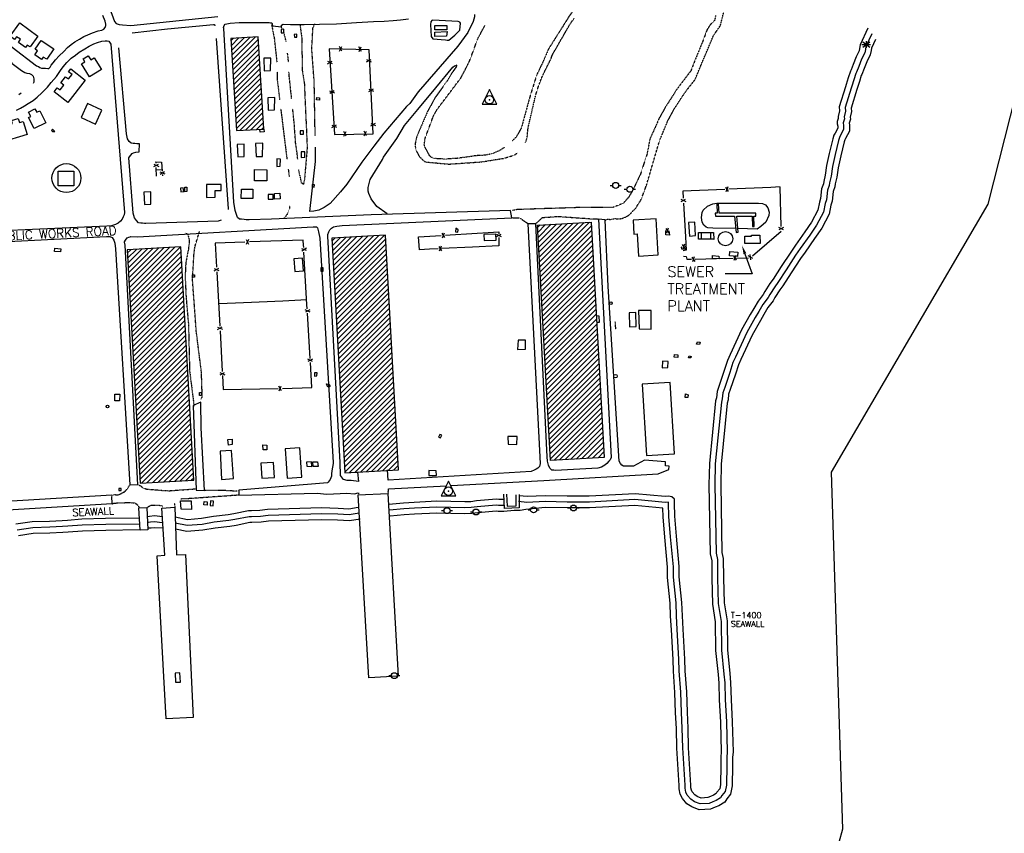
# Model space of a CAD drawing. Header units: feet. Extents: x 0 to 208040, y 0 to 211214.
# Tile 23 of 71: x 198145 to 201495, y 192595 to 195364. Entities that reach past the tile are written whole.
import ezdxf
from ezdxf.enums import TextEntityAlignment as Align

# ---------------------------------------------------------------- set-up
doc = ezdxf.new("R2010")
doc.units = ezdxf.units.FT
doc.header["$LTSCALE"] = 0.5
doc.header["$MEASUREMENT"] = 0
doc.header["$XCLIPFRAME"] = 0
for name, pattern in [('D100S10', [1, 0.5, 0.5]), ('D80S10', [1, 0.5, 0.5]), ('HIDDEN2', [0.1875, 0.125, -0.0625])]:
    doc.linetypes.add(name, pattern=pattern)
doc.layers.get('0').update_dxf_attribs({"linetype": 'CONTINUOUS'})
for name, color, linetype in [('1-TEXT', 1, 'CONTINUOUS'), ('ANTENNA', 5, 'CONTINUOUS'), ('COAST', 5, 'CONTINUOUS'), ('COAST-LT1', 5, 'D80S10'), ('COAST-LT2', 5, 'D100S10'), ('CONC-PAD', 5, 'CONTINUOUS'), ('CULVERT', 5, 'HIDDEN2'), ('DOCK-SEAWALL', 11, 'CONTINUOUS'), ('DOCK-T', 11, 'CONTINUOUS'), ('FENCE', 11, 'CONTINUOUS'), ('HV-CONTROL', 11, 'CONTINUOUS'), ('image', 7, 'CONTINUOUS'), ('MA-BLDG', 11, 'CONTINUOUS'), ('MA-BLDGHATCH', 11, 'CONTINUOUS'), ('MI-BLDG', 11, 'CONTINUOUS'), ('MISC-OBJECT', 11, 'CONTINUOUS'), ('MISC-UTILITY', 11, 'CONTINUOUS'), ('POLESERVICE', 11, 'CONTINUOUS'), ('R-DIRT', 11, 'HIDDEN2'), ('R-PAVED', 11, 'CONTINUOUS'), ('R-PAVED-T', 1, 'CONTINUOUS'), ('ROCK', 11, 'CONTINUOUS'), ('TANK', 11, 'CONTINUOUS')]:
    doc.layers.add(name, color=color, linetype=linetype)
doc.styles.add('COMPLEX', font='complex.shx')
doc.styles.add('CVFONT05', font='ROMANC')
picture_1 = doc.add_image_def('image1.jpg', size_in_pixel=(2000, 2400))

# ---------------------------------------------------------------- blocks, each defined once
blk = doc.blocks.new('ROCK')
for p, q in [((-15, 0), (15, 0)), ((-12, 9), (12, -9)), ((-12, -9), (12, 9)), ((0, 11.3), (0, -11.3))]:
    blk.add_line(p, q)
blk = doc.blocks.new('POLE')
for p, q in [((-19.1, 0, 487.7), (-10.1, 0, 487.7)), ((10.1, 0), (19.1, 0))]:
    blk.add_line(p, q)
blk.add_circle((0, 0), 10.1)
blk = doc.blocks.new('HV-CONTROL', base_point=(0, 18.8))
blk.add_lwpolyline([(-25.1, 3.2), (24.9, 3.2), (-0.1, 53.2)], close=True)
blk.add_circle((-0.1, 18.8), 14.4)
blk.add_point((-0.1, 18.8))
blk = doc.blocks.new('FENCTICK', base_point=(196004.4, 202230.9))
for p, q in [((196000.4, 202222.9), (196008.4, 202238.9)), ((196008.4, 202222.9), (196000.4, 202238.9))]:
    blk.add_line(p, q)

msp = doc.modelspace()

# ---------------------------------------------------------------- hatches: boundary and pattern name
at = {"layer": 'MA-BLDGHATCH'}
h = msp.add_hatch(dxfattribs=at)
h.set_pattern_fill('ANSI31', color=256, scale=100, style=0)
h.paths.add_polyline_path([(198976, 194992.2), (198956.9, 195305.6), (198863.8, 195299.9), (198882.9, 194986.6)])
h = msp.add_hatch(dxfattribs=at)
h.set_pattern_fill('ANSI31', color=256, scale=100, style=0)
h.paths.add_polyline_path([(199951.4, 193864.1), (199906.8, 194665.2), (200089.6, 194675.4), (200134.2, 193874.3)])
h = msp.add_hatch(dxfattribs=at)
h.set_pattern_fill('ANSI31', color=256, scale=100, style=0)
h.paths.add_polyline_path([(199433.5, 193831.8), (199389.5, 194631.2), (199207.7, 194621.2), (199251.6, 193821.8)])
h = msp.add_hatch(dxfattribs=at)
h.set_pattern_fill('ANSI31', color=256, scale=100, style=0)
h.paths.add_polyline_path([(198737.8, 193797.3), (198693.7, 194590.8), (198510.6, 194580.6), (198554.7, 193787.2)])

# ---------------------------------------------------------------- linework, layer by layer
at = {"layer": '1-TEXT'}
for p, q in [((200612.9, 194567.5), (200636.9, 194499.3)), ((200636.9, 194499.3), (200545.5, 194499.3))]:
    msp.add_line(p, q, dxfattribs=at)
for points in [[(200589.9, 194611.3), (200590, 194611.3), (200589.9, 194611.4)], [(200608.2, 194565.8), (200617.6, 194569.1), (200602.9, 194595.8)]]:
    msp.add_solid(points, dxfattribs=at)
at = {"layer": 'ANTENNA'}
msp.add_circle((198303.9, 194825.2), 49.2, dxfattribs=at)
at = {"layer": 'COAST', "elevation": 4.4}
for points in [[(201031, 195335.2), (201004.9, 195278.2), (201003.2, 195266), (201001.5, 195258.1), (200991, 195237.6), (200981.2, 195212.3), (200974.3, 195194), (200971.9, 195189.6), (200964.3, 195166), (200957.1, 195144), (200955.2, 195136.1), (200933, 195067.4), (200934.7, 195054), (200929.6, 195034.3), (200930.6, 195028.5), (200927.1, 195018), (200927, 195010.2), (200928.5, 195002.3), (200928.5, 194995.1), (200919.5, 194978.2), (200915.9, 194971), (200912, 194959), (200900, 194909.4), (200890.7, 194867.6), (200886.2, 194835.4), (200881, 194813), (200879.7, 194805.1), (200873.8, 194788.6), (200870.4, 194755.6), (200866.2, 194743.5), (200861.1, 194715.6), (200839.7, 194675.4), (200817, 194642), (200784.7, 194596.5), (200768.8, 194573.5), (200736.5, 194524.3), (200708.6, 194481.2), (200697.9, 194466.8), (200680.4, 194438.6), (200675.2, 194429.3), (200657.7, 194406.6), (200642.9, 194381.1), (200630.8, 194360.8), (200601.6, 194308.8), (200562.7, 194224.5), (200553.4, 194204.5), (200542.7, 194169.8), (200525.2, 194118.8), (200517.8, 194098.5), (200515.9, 194077.2), (200513.1, 194066.5), (200491.8, 193853.8), (200490.4, 193781.5), (200494.5, 193546.1), (200500, 193522), (200500, 193463.1), (200502.4, 193375.3), (200512.1, 193314.8), (200513.1, 193217.1), (200521.7, 193135.1), (200524.1, 193105.9), (200525.5, 193049.4), (200529.6, 192973.4), (200532.4, 192872.9), (200531, 192854.3), (200531, 192826.1), (200529.6, 192760.7), (200526.9, 192745.9), (200517.6, 192735.2), (200514.8, 192730), (200505.5, 192724.5), (200496.2, 192720.4), (200486.6, 192716.6), (200463.9, 192715.2), (200450.5, 192720.4), (200442.5, 192725.9), (200433.3, 192736.6), (200430.5, 192741.7), (200429.1, 192750), (200429.1, 192759.3), (200421.2, 192886.3), (200419.8, 192953.4), (200417.1, 193006.8), (200414.7, 193076.3), (200409.2, 193148.6), (200408.2, 193188.3), (200402.6, 193290.4), (200399.9, 193335.8), (200398.5, 193380.7), (200389.2, 193468.3), (200389.2, 193503.1), (200379.9, 193606), (200374.4, 193674.5), (200373, 193718.5), (200373, 193725.4), (200373, 193732), (200363.7, 193740.2), (200353.1, 193742.6), (200341, 193741.2), (200239.1, 193750.9), (200082.9, 193742.6), (200022.6, 193742.6), (200007.8, 193742.6), (199932.8, 193744), (199871.6, 193741.2), (199844.7, 193744)], [(199792.7, 193730.9), (199775.9, 193730.9), (199767.6, 193732.3), (199699.1, 193726.1), (199679.8, 193723.7), (199659.5, 193722.7), (199564.5, 193725.1), (199486.8, 193721.3), (199450.6, 193719.2), (199401.4, 193714.4)], [(199297.2, 193704), (199264.8, 193698.6), (199228.6, 193701), (199172.5, 193702.4), (198988.7, 193697.2), (198962.6, 193693.7), (198933.7, 193692.4), (198924, 193692.4), (198874, 193682.6), (198854.2, 193679.3), (198804.2, 193673.4), (198763.3, 193666.2), (198716.5, 193662.4), (198673.5, 193671)], [(198552.6, 193667.7), (198437.4, 193666.2), (198356.8, 193663.8), (198307.6, 193660), (198289.7, 193659), (198246.3, 193656.6), (198187.8, 193655.2), (198132.4, 193646.9)], [(198631.5, 193672.1), (198603.9, 193675.2), (198586.9, 193673.5), (198579.6, 193672.1)]]:
    msp.add_lwpolyline(points, dxfattribs=at)
at = {"layer": 'COAST-LT1', "elevation": 4.4}
for points in [[(201044.3, 195316.2), (201024.3, 195272.6), (201022.9, 195262.5), (201020.5, 195251.3), (201009.3, 195229.4), (200999.9, 195205.2), (200992.5, 195185.6), (200990.4, 195181.7), (200983.3, 195159.8), (200976.3, 195138.6), (200974.7, 195131.5), (200953.4, 195065.5), (200955.1, 195052.7), (200950, 195033.4), (200951.2, 195026.9), (200946.7, 195013.6), (200948.5, 195004.2), (200948.5, 194990.1), (200937.3, 194969.1), (200934.5, 194963.4), (200931.3, 194953.5), (200919.5, 194904.9), (200910.4, 194864.1), (200905.9, 194831.8), (200900.6, 194809.1), (200899.1, 194800), (200893.4, 194784.2), (200890, 194751.2), (200885.6, 194738.4), (200880.2, 194709), (200856.9, 194665), (200833.4, 194630.5), (200801.1, 194585.1), (200785.4, 194562.3), (200753.2, 194513.3), (200725.1, 194469.9), (200714.5, 194455.5), (200697.6, 194428.4), (200692, 194418.2), (200674.3, 194395.4), (200660.1, 194371), (200648.1, 194350.8), (200619.4, 194299.7), (200580.8, 194216.1), (200572.1, 194197.3), (200561.7, 194163.6), (200544, 194112.2), (200537.5, 194094.1), (200535.6, 194073.7), (200532.9, 194063), (200511.7, 193852.6), (200510.4, 193781.5), (200514.5, 193548.5), (200519.5, 193526.5), (200520, 193463.4), (200522.3, 193377.1), (200532.1, 193316.5), (200533.1, 193218.2), (200541.6, 193137), (200544.1, 193106.9), (200545.5, 193050.2), (200549.6, 192974.2), (200552.4, 192872.4), (200551, 192853.5), (200551, 192825.9), (200549.6, 192758.6), (200545.5, 192736.8), (200534.2, 192723.8), (200529.8, 192715.7), (200514.7, 192706.7), (200504, 192701.9), (200491, 192696.8), (200460.8, 192695), (200441, 192702.6), (200429.1, 192710.9), (200416.7, 192725.2), (200411.3, 192735.2), (200409.1, 192748.3), (200409.1, 192758.7), (200401.2, 192885.5), (200399.8, 192952.7), (200397.1, 193005.9), (200394.7, 193075.2), (200389.2, 193147.6), (200388.2, 193187.6), (200382.7, 193289.2), (200379.9, 193334.9), (200378.5, 193379.3), (200369.2, 193467.3), (200369.2, 193502.2), (200360, 193604.3), (200354.4, 193673.4), (200353, 193718.2), (200353, 193722.5), (200341.2, 193721.1), (200238.7, 193730.8), (200083.4, 193722.6), (200022.6, 193722.6), (200007.7, 193722.6), (199933.1, 193724), (199871, 193721.2), (199842.7, 193724.1)], [(199792.7, 193710.9), (199774.2, 193710.9), (199766.8, 193712.1), (199701.2, 193706.2), (199681.5, 193703.8), (199659.7, 193702.7), (199564.7, 193705.1), (199487.9, 193701.3), (199452.2, 193699.3), (199403.3, 193694.5)], [(198629.3, 193652.2), (198603.7, 193655.1), (198589.8, 193653.7), (198583.4, 193652.5)], [(199300.5, 193684.2), (199265.8, 193678.5), (199227.7, 193681), (199172.5, 193682.4), (198990.3, 193677.2), (198964.4, 193673.8), (198934.1, 193672.4), (198926, 193672.4), (198877.6, 193662.9), (198857, 193659.5), (198807.1, 193653.6), (198765.8, 193646.3), (198715.3, 193642.2), (198673.8, 193650.5)], [(198552.8, 193647.7), (198437.8, 193646.2), (198357.9, 193643.8), (198308.9, 193640), (198290.8, 193639), (198247.1, 193636.6), (198189.5, 193635.2), (198136.8, 193627.3)]]:
    msp.add_lwpolyline(points, dxfattribs=at)
at = {"layer": 'COAST-LT2', "elevation": 4.4}
for points in [[(201057.6, 195297.2), (201043.7, 195266.9), (201042.6, 195259), (201039.5, 195244.5), (201027.6, 195221.2), (201018.6, 195198), (201010.7, 195177.3), (201008.8, 195173.8), (201002.4, 195153.6), (200995.6, 195133.1), (200994.1, 195126.9), (200973.8, 195063.6), (200975.4, 195051.4), (200970.5, 195032.6), (200971.7, 195025.4), (200967.3, 195012.2), (200968.5, 195006), (200968.5, 194985.1), (200955.1, 194959.9), (200953.1, 194955.9), (200950.5, 194948.1), (200938.9, 194900.4), (200930.1, 194860.5), (200925.6, 194828.1), (200920.3, 194805.1), (200918.5, 194794.9), (200913.1, 194779.7), (200909.7, 194746.9), (200905, 194733.3), (200899.3, 194702.3), (200874, 194654.7), (200849.9, 194619.1), (200817.4, 194573.6), (200802, 194551.2), (200770, 194502.4), (200741.5, 194458.5), (200731.1, 194444.3), (200714.9, 194418.3), (200708.7, 194407.2), (200690.9, 194384.2), (200677.4, 194360.8), (200665.5, 194340.8), (200637.2, 194290.6), (200599, 194207.7), (200590.8, 194190.1), (200580.7, 194157.4), (200562.9, 194105.5), (200557.2, 194089.7), (200555.4, 194070.3), (200552.6, 194059.5), (200531.7, 193851.4), (200530.4, 193781.5), (200534.4, 193551), (200539, 193530.9), (200540, 193463.7), (200542.3, 193379), (200552, 193318.2), (200553.1, 193219.4), (200561.5, 193138.9), (200564.1, 193108), (200565.5, 193051), (200569.6, 192975), (200572.4, 192871.9), (200571, 192852.8), (200571, 192825.6), (200569.6, 192756.6), (200564.2, 192727.8), (200550.7, 192712.4), (200544.9, 192701.3), (200523.9, 192688.9), (200511.7, 192683.5), (200495.3, 192677.1), (200457.6, 192674.8), (200431.6, 192684.8), (200415.6, 192695.9), (200400.1, 192713.7), (200392.1, 192728.7), (200389.1, 192746.7), (200389.1, 192758), (200381.2, 192884.6), (200379.9, 192952), (200377.1, 193005), (200374.7, 193074.1), (200369.2, 193146.5), (200368.2, 193186.8), (200362.7, 193288.1), (200359.9, 193334), (200358.5, 193378), (200349.2, 193466.2), (200349.2, 193501.3), (200340.1, 193602.6), (200334.5, 193672.2), (200333.5, 193701.8), (200238.3, 193710.8), (200083.9, 193702.6), (200022.6, 193702.6), (200007.5, 193702.6), (199933.3, 193704), (199867.4, 193697.2), (199848.5, 193693.4), (199827.2, 193693.4), (199792.7, 193690.9), (199772.6, 193690.9), (199766.1, 193692), (199703.4, 193686.3), (199683.3, 193683.8), (199660, 193682.7), (199565, 193685.1), (199488.9, 193681.4), (199453.7, 193679.3), (199405.3, 193674.6)], [(199303.7, 193664.5), (199266.8, 193658.4), (199226.8, 193661), (199172.6, 193662.4), (198991.9, 193657.3), (198966.2, 193653.8), (198934.6, 193652.4), (198927.9, 193652.4), (198881.1, 193643.2), (198859.8, 193639.7), (198810, 193633.8), (198768.4, 193626.5), (198714.2, 193622.1), (198674.8, 193629.9)], [(198553.1, 193627.7), (198438.3, 193626.2), (198358.9, 193623.8), (198310.3, 193620.1), (198291.9, 193619.1), (198247.9, 193616.6), (198191.3, 193615.3), (198141.3, 193607.8)], [(198633.9, 193633.2), (198603.6, 193635), (198592.7, 193633.9), (198581.6, 193633.2)]]:
    msp.add_lwpolyline(points, dxfattribs=at)
at = {"layer": 'CONC-PAD'}
for points, elevation in [([(198424.7, 195056.3), (198376, 195078.7), (198354.3, 195031.5), (198403, 195009)], 8.8), ([(199837.4, 193945.5), (199806.4, 193945.7), (199807.3, 193919.2), (199837.2, 193918.7)], 20.4)]:
    msp.add_lwpolyline(points, close=True, dxfattribs=dict(at, elevation=elevation))
at = {"layer": 'CULVERT', "elevation": 19.9}
msp.add_lwpolyline([(200173.5, 194309.4), (200171.7, 194337.4)], dxfattribs=at)
at = {"layer": 'DOCK-SEAWALL'}
for points, elevation in [([(199397.8, 193751.7), (199432.7, 193130.4), (199332.5, 193124.5), (199297.1, 193747.3)], 20.4), ([(198577.8, 193703.8), (198580.8, 193627.6), (198555.5, 193626.3), (198550.1, 193702.7)], 18.4), ([(198672.5, 193705), (198678.9, 193543), (198709, 193544.2), (198735.5, 192989.3), (198643.6, 192984.7), (198613, 193539.6), (198639.1, 193541.7), (198628.5, 193701.8)], 18.9)]:
    msp.add_lwpolyline(points, close=True, dxfattribs=dict(at, elevation=elevation))
for points, elevation in [([(199844.8, 193748.5), (199844.7, 193702.6), (199794.7, 193700.8), (199792.2, 193749.2)], 19.9), ([(199801.7, 193748.9), (199803.6, 193708.7), (199834.1, 193709.5), (199834.1, 193747.5)], 19.4)]:
    msp.add_lwpolyline(points, dxfattribs=dict(at, elevation=elevation))
at = {"layer": 'FENCE'}
for p, q in [((199334.2, 195262.2), (199198.1, 195264.9)), ((199198.1, 195264.9), (199215.9, 194973.3)), ((199347.6, 194976), (199334.2, 195262.2)), ((199215.9, 194973.3), (199347.6, 194976)), ((198275.4, 194848.3), (198329.7, 194848.3)), ((198275.4, 194798.7), (198275.4, 194848.3)), ((198329.7, 194848.3), (198329.7, 194798.7)), ((198329.7, 194798.7), (198275.4, 194798.7)), ((200736.2, 194660.9), (200732.7, 194794.2, 20))]:
    msp.add_line(p, q, dxfattribs=at)
at = {"layer": 'FENCE', "color": 7}
msp.add_line((200638.4, 194560), (200736.2, 194644.9), dxfattribs=at)
at = {"layer": 'FENCE'}
for points, elevation in [([(198609, 194876), (198608.8, 194881), (198627.7, 194879.5), (198629.7, 194849)], 18), ([(198610.7, 194831.7), (198609.6, 194858.5), (198609.5, 194861.4)], 18), ([(198610.1, 194853.3), (198629.5, 194854.8)], 19.8), ([(198630.5, 194837.9), (198630.6, 194836.5), (198630.8, 194832.8)], 18), ([(200732.5, 194794.9), (200701.1, 194793.5), (200558.1, 194787.1)], 24.4), ([(200544.9, 194786.5), (200401.3, 194780.1), (200402.7, 194757)], 24.4), ([(200403.7, 194740.2), (200410.5, 194625.7), (200413.3, 194579.3), (200402.6, 194577.9)], 24.4), ([(199569.4, 194584.6), (199539.9, 194583.1), (199505.1, 194581.4), (199501.8, 194625), (199579.1, 194629.9)], 24.4), ([(199593.5, 194630.8), (199609.3, 194631.8), (199757.8, 194641.2), (199775, 194642.3), (199775, 194636)], 24.4), ([(200343.6, 194645), (200343.6, 194646.3), (200344.2, 194646.3)], 28.4), ([(200353.5, 194646), (200355.9, 194631.3), (200343.9, 194631.5), (200343.6, 194645)], 28.4), ([(200343.9, 194631.5), (200343.9, 194633.6)], 28.4), ([(198911.5, 194607.5), (198809.7, 194603.7), (198814.4, 194522)], 25.1), ([(199111.5, 194588.9), (199111, 194596.6), (199109.5, 194614), (198926.8, 194608.1)], 25.1), ([(199775.3, 194594.9), (199685.6, 194590.4), (199580.4, 194585.1)], 24.4), ([(199775.1, 194623.3), (199775.3, 194594.9)], 24.4), ([(200409.6, 194592.8), (200413.9, 194593.6)], 25.9), ([(199123.5, 194379.8), (199122.6, 194395), (199112.4, 194572.5)], 25.1), ([(200411.5, 194582.5), (200397.8, 194583.6), (200397.1, 194590.6), (200399, 194591)], 25.9), ([(200404, 194559.8), (200413.4, 194558.8), (200414.6, 194548.9), (200430.8, 194549.2)], 24.1), ([(200443.7, 194549.5), (200515.9, 194551), (200572.7, 194552.2)], 24.1), ([(200584.7, 194552.5), (200625.1, 194553.3)], 24.1), ([(198815.4, 194505.7), (198826, 194321)], 25.1), ([(198823.9, 194398.5), (198906.3, 194402.1), (199039.9, 194407.9), (199122.6, 194411.5)], 26.1), ([(199133.2, 194210.8), (199124.3, 194365.4)], 25.1), ([(198826.9, 194304.9), (198834.4, 194167.3)], 25.1), ([(199039.8, 194109.1), (199138.8, 194112.5), (199134, 194197.1)], 25.1), ([(198835.2, 194153), (198837.8, 194105.4), (199024.4, 194108.6)], 25.1)]:
    msp.add_lwpolyline(points, dxfattribs=dict(at, elevation=elevation))
at = {"layer": 'MA-BLDG'}
for p, q in [((198963, 194981.1), (198962.4, 194991.4, 61.9)), ((198977, 194982.1), (198963, 194981.1)), ((198976, 194992.2, 61.9), (198977, 194982.1)), ((199098.1, 193907.2), (199048.2, 193903.8)), ((199048.2, 193903.8), (199055.2, 193804)), ((199105.1, 193807.5), (199098.1, 193907.2)), ((199055.2, 193804), (199105.1, 193807.5)), ((198690.2, 193141.4), (198674.1, 193140.6)), ((198674.1, 193140.6), (198675.5, 193109.3)), ((198691.7, 193110), (198690.2, 193141.4)), ((198675.5, 193109.3), (198691.7, 193110))]:
    msp.add_line(p, q, dxfattribs=at)
for points, elevation in [([(198976, 194992.2), (198956.9, 195305.6), (198863.8, 195299.9), (198882.9, 194986.6)], 61.9), ([(199951.4, 193864.1), (199906.8, 194665.2), (200089.6, 194675.4), (200134.2, 193874.3)], 48.9), ([(199433.5, 193831.8), (199389.5, 194631.2), (199207.7, 194621.2), (199251.6, 193821.8)], 47.6), ([(198737.8, 193797.3), (198693.7, 194590.8), (198510.6, 194580.6), (198554.7, 193787.2)], 43.4)]:
    msp.add_lwpolyline(points, close=True, dxfattribs=dict(at, elevation=elevation))
for points in [[(200232.5, 194681.8), (200235, 194634.8), (200246.5, 194635.4), (200250.5, 194559.8), (200317.8, 194563.4), (200311.2, 194686.1)], [(200263.4, 194123.2), (200277.9, 193881.2), (200372.6, 193886.9), (200358, 194128.9)]]:
    msp.add_lwpolyline(points, close=True, dxfattribs=at)
at = {"layer": 'MI-BLDG'}
for points, elevation in [([(198180.3, 195272.3), (198170.6, 195277.9), (198164.4, 195269.6), (198140.6, 195287.2), (198147.2, 195298.2), (198134.1, 195306.2), (198127.2, 195296.8), (198112.2, 195307.9), (198146, 195353.8), (198207.1, 195308.7)], 37.4), ([(198237.3, 195230.5), (198225.3, 195236.9), (198219.6, 195228.6), (198196.6, 195244.3), (198205.9, 195258), (198197.5, 195263.7), (198218.1, 195293.9), (198260.7, 195264.9)], 35.1), ([(198355.5, 195214.2), (198367.2, 195221.4), (198361.5, 195230.7), (198378.5, 195241.2), (198387, 195227.4), (198398.4, 195234.4), (198422.9, 195194.8), (198382.7, 195170)], 25), ([(198998.7, 195191.4), (198999.7, 195233.8), (198975.6, 195232.8), (198977.2, 195190.5)], 35.4), ([(198262.4, 195119.2), (198273, 195132.8), (198282.7, 195125.2), (198295.5, 195141.5), (198285.3, 195149.5), (198301.4, 195170), (198310.9, 195162.5), (198323, 195178), (198311.3, 195187.2), (198318.8, 195196.8), (198368, 195158.3), (198308.9, 195082.8)], 22.8), ([(199012.5, 195057.2), (199013.5, 195099.6), (198989.4, 195098.6), (198991, 195056.3)], 35.4), ([(198066.5, 194996), (198074.7, 194998.5), (198071.7, 195008.5), (198095.3, 195015.6), (198098.6, 195004.6), (198120.4, 195011.1), (198117.2, 195021.6), (198139.5, 195028.3), (198143.8, 195013.9), (198157.2, 195017.9), (198170.6, 194973.1), (198081.4, 194946.3)], 23.3), ([(198175.3, 195031.2), (198182.6, 195035), (198175.1, 195050), (198197, 195061), (198203, 195049.1), (198213.9, 195054.6), (198234.5, 195013.7), (198194.3, 194993.5)], 24.5), ([(198908.3, 194898.2), (198909.3, 194940.6), (198885.2, 194939.6), (198886.8, 194897.3)], 35.4), ([(198971, 194898.6), (198971.8, 194944.3), (198947.1, 194943.1), (198949.4, 194898.3)], 33.6), ([(198943.7, 194854.3), (198985.6, 194853.3), (198985.6, 194815.5), (198944.1, 194815.5)], 27.1), ([(198810.2, 194759.9), (198810.1, 194782.5), (198830.7, 194783.2), (198830.2, 194803.6), (198780.9, 194803.3), (198780.7, 194759.1)], 37.4), ([(198590.8, 194735.9), (198591.8, 194778.3), (198567.6, 194777.3), (198569.3, 194735.1)], 35.4), ([(198899.5, 194787.4), (198938, 194787.7), (198938.7, 194755.7), (198898.5, 194755.2)], 38.6), ([(200444.5, 194629.3), (200442, 194675.5), (200421, 194674.4), (200424, 194627.8)], 35.6), ([(199765.4, 194634.1), (199724.7, 194632.9), (199725.3, 194612.6), (199766, 194613.9)], 33.9), ([(200613, 194627.2), (200635.1, 194627.3), (200634.7, 194630.9), (200664.1, 194630.6), (200664.4, 194602.1), (200613, 194602.1)], 30.4), ([(200502.7, 194561.3), (200524.1, 194559.9), (200524.6, 194550), (200502.4, 194551.5)], 31.1), ([(200561.2, 194575.1), (200588.2, 194573.3), (200587.5, 194558.8), (200560.5, 194560.9)], 31.9), ([(199111.3, 194509.1), (199107.9, 194552.4), (199077.4, 194550.1), (199080.7, 194506.7)], 35.9), ([(200243, 194319.7), (200241.2, 194368), (200218.7, 194367.1), (200220.6, 194318.8)], 33.9), ([(200293.5, 194311.5), (200293.9, 194374.2), (200251.2, 194374.2), (200252.6, 194311.6)], 34.4), ([(199866.1, 194243.3), (199866.1, 194273.3), (199840.9, 194273.3), (199839.2, 194242)], 34.4), ([(200350.9, 194180.3), (200352.1, 194201.4), (200332.4, 194202.6), (200331.1, 194179.8)], 31.6), ([(198872.2, 193802.2), (198866, 193898), (198827.2, 193895.6), (198832.1, 193799.7)], 35.4), ([(199011.9, 193806.5), (199008.5, 193857.6), (198966.1, 193854.7), (198969.5, 193803.7)], 38.1), ([(198692.7, 193726.2), (198728.9, 193726.4), (198729.3, 193697.7), (198693.9, 193698.6)], 29.4)]:
    msp.add_lwpolyline(points, close=True, dxfattribs=dict(at, elevation=elevation))
at = {"layer": 'MISC-OBJECT', "elevation": 23.6}
msp.add_lwpolyline([(200589.9, 194640.9), (200585.7, 194695.5), (200637.9, 194695.5), (200638.1, 194660.9), (200644.2, 194660.6), (200643.6, 194695.5), (200649.4, 194695.5), (200649.4, 194705.3), (200525.1, 194705.3), (200523.3, 194737.4), (200516.8, 194736.9), (200518.3, 194705.9), (200511.9, 194705.3), (200512.2, 194695.8), (200577.7, 194695.5), (200583.1, 194640.4)], close=True, dxfattribs=at)
at = {"layer": 'MISC-UTILITY'}
for points, elevation in [([(199044.3, 195319.7), (199043.5, 195332), (199034.4, 195331.4), (199035.1, 195319.2)], 11.5), ([(199551.3, 195299), (199594.2, 195295.6), (199599.9, 195295.1), (199604.9, 195294.7), (199625.3, 195311.9), (199643.2, 195328.8), (199644.8, 195352.5), (199643.1, 195356.2), (199637.2, 195358.1), (199550.8, 195362.2), (199547.9, 195361.4), (199543.6, 195356.7), (199542.8, 195347.5), (199544.9, 195306.7)], 37.4), ([(199087.9, 195305.1), (199087.6, 195314.5), (199079.4, 195314.2), (199079.7, 195304.7)], 12.5), ([(199155.9, 195099), (199165.3, 195098.3), (199164.7, 195090.6), (199155.3, 195091.3)], 11.5), ([(198264.6, 194984.2), (198256.9, 194991.9), (198252.7, 194987.6), (198256.8, 194983.6)], 11.8), ([(199110.3, 194974.7), (199110.2, 194986.5), (199099.5, 194986.4), (199099.6, 194974.6)], 11), ([(199115.2, 194896.5), (199115.2, 194914.2), (199102.9, 194914.2), (199102.9, 194895.6)], 33.1), ([(199148.2, 194802.5), (199140.6, 194803.1), (199140, 194795.1), (199147.6, 194794.5)], 9.3), ([(199007.6, 194753.1), (199007.9, 194768.8), (198990.6, 194769.1), (198990.3, 194753.4)], 18.5), ([(199012.3, 194753.9), (199011.6, 194772.8), (199030.6, 194773.4), (199031.2, 194754.5)], 17.8), ([(199628.5, 194641.8), (199635.5, 194641.3), (199636.6, 194649.5), (199629.5, 194654.8)], 27.1), ([(198264.6, 194586.2), (198285.1, 194584.6), (198284.3, 194574), (198263.7, 194575.6)], 12.5), ([(198733.5, 194487.7), (198733.4, 194496), (198739.3, 194496.2), (198739.4, 194487.8)], 7), ([(199177.3, 194508.1), (199177.1, 194519.3), (199169.4, 194519.2), (199169.6, 194507.9)], 8.5), ([(200451.3, 194267.6), (200460.1, 194266.9), (200458.4, 194259), (200448.5, 194259.8)], 23.1), ([(200372.8, 194224.2), (200384.4, 194223.2), (200384.5, 194214.5), (200372.1, 194215.4)], 31.1), ([(200422.8, 194220.7), (200430.1, 194217.6), (200429.2, 194213.2), (200421, 194213.8)], 34.9), ([(199156.5, 194151.9), (199156.7, 194161.8), (199148.5, 194161.9), (199148.3, 194150.6)], 27.9), ([(199189, 194124.8), (199197.8, 194124.1), (199201, 194117.1), (199194.1, 194113.9)], 6), ([(198468.8, 194090), (198485.3, 194089.7), (198484.9, 194067.2), (198468.4, 194067.5)], 5), ([(198757, 194095.2), (198763.5, 194095.2), (198763.4, 194085.6), (198756.9, 194085.6)], 6.8), ([(200420, 194087.3), (200418.6, 194078.2), (200409.6, 194078.9), (200410.6, 194091)], 30.6), ([(198853.8, 193934.9), (198868.1, 193936), (198867.7, 193918.3), (198855.3, 193916.1)], 22.6), ([(199577.4, 193941.4), (199581.9, 193949.9), (199574.1, 193952.9), (199570.6, 193943.5)], 27.9), ([(198972.9, 193917), (198985.8, 193916), (198986.4, 193900.1), (198973.5, 193899.7)], 22.1), ([(199139.1, 193843.2), (199138.1, 193859.6), (199120.7, 193858.5), (199121.6, 193844.1)], 30.6), ([(199144, 193843.2), (199142.8, 193859.7), (199158.5, 193859.9), (199160.2, 193843.2)], 30.6), ([(199562.8, 193813.2), (199562.7, 193829), (199537, 193829.7), (199537, 193813.2)], 28.6), ([(198490.7, 193761.8), (198490.7, 193768.3), (198481.8, 193768.2), (198481.9, 193761.8)], 11.3), ([(198772.5, 193724.5), (198783.4, 193723.7), (198782.5, 193712.2), (198771.6, 193713.1)], 15.5), ([(198794.4, 193726.1), (198793.5, 193710.8), (198803.4, 193710.1), (198804.4, 193725.5)], 12.3)]:
    msp.add_lwpolyline(points, close=True, dxfattribs=dict(at, elevation=elevation))
for points, elevation in [([(200581.9, 194653.2), (200503.2, 194654.7), (200486.8, 194655.8), (200480.4, 194658), (200473.2, 194664.4), (200467.3, 194675.6), (200465.3, 194691.3), (200467.6, 194708.2), (200470.7, 194715.7), (200485.9, 194730.1), (200503.3, 194737.7), (200517.2, 194739.4), (200659.4, 194739.4), (200672.6, 194738.4), (200682.6, 194734.6), (200691, 194723.9), (200695.7, 194709.5), (200694.2, 194697.6), (200684.4, 194675.5), (200666.5, 194660.9), (200654.2, 194651.8)], 28.4), ([(200654.2, 194651.8), (200589, 194653.1)], 28.4), ([(200109.9, 194335.2), (200118.1, 194334.6), (200117, 194355.5), (200109.3, 194356.1)], 28.9)]:
    msp.add_lwpolyline(points, dxfattribs=dict(at, elevation=elevation))
for centre, radius in [((200156.4, 194399.3, 22.1), 4.62), ((200172.5, 194150.8, 23.1), 5.9), ((198443.6, 194048, 5.3), 4.81)]:
    msp.add_circle(centre, radius, dxfattribs=at)
at = {"layer": 'R-DIRT'}
for points, elevation in [([(200128, 195691.4), (200127.5, 195690.5), (200115.7, 195667.4), (200111.1, 195656.1), (200108.1, 195646.8), (200098.1, 195588.6), (200097, 195539.9), (200095.6, 195527.6), (200072.9, 195479.4), (200056.7, 195453.2), (200044.3, 195428.1), (200027.1, 195393.7), (200021.6, 195385.8), (200013.4, 195374.4), (200003.1, 195357.6), (199943.8, 195263.6), (199930.1, 195230.5), (199903.9, 195175.5), (199879.8, 195098), (199851.8, 194995.3), (199834.6, 194965.4), (199821.1, 194951.2)], 140), ([(200137.4, 194681.1), (200137.4, 194681.1), (200143.8, 194685.4), (200151.5, 194684.8), (200158.9, 194684.7), (200170.6, 194687.4), (200184.1, 194686), (200197.5, 194688.8), (200206.8, 194692.6), (200218.8, 194699.5), (200241.9, 194723.8), (200259.9, 194752.4), (200278.1, 194801.4), (200322.1, 194951.7), (200350.3, 195019.9), (200372.9, 195061.5), (200411.9, 195120.9), (200443.4, 195160.8), (200462.5, 195207.1), (200506.6, 195312.1), (200515.5, 195324.1), (200529.5, 195344.8), (200544.4, 195404)], 20), ([(200513, 195378.6), (200509.8, 195362.5), (200504.9, 195355.9), (200498.3, 195350.9), (200492.9, 195344.3), (200483.9, 195330), (200467.7, 195287), (200443.9, 195229.1), (200428.8, 195190.3), (200382.2, 195129), (200342.7, 195067.4), (200319, 195025.4), (200311.8, 195007.2), (200289.8, 194959.5), (200279.7, 194907.4), (200256.6, 194836.7), (200227.8, 194777.8), (200216.9, 194759.9), (200202.2, 194742.7), (200195.8, 194737.9), (200163.2, 194725.2), (200067.2, 194725.5), (199837.2, 194718.1), (199822.1, 194715.1)], 40), ([(199865.9, 194946.5), (199868.3, 194950.2), (199872.3, 194966.4), (199875, 194996.3), (199900.8, 195107.1), (199911.2, 195140.6), (199925.8, 195177.1), (199952, 195228.9), (199956.9, 195243.3), (200018.9, 195351.3), (200032.2, 195369.1)], 140), ([(199002.1, 195347.1), (199011.3, 195301.2), (199020.1, 195219)], 25), ([(199039.6, 195331.7), (199035.4, 195339.8)], 25), ([(199098.7, 195348), (199104.6, 195304.2), (199106.6, 195190.4), (199113.4, 195149.7), (199123.3, 194928.8), (199113.9, 194819.4), (199110.9, 194803.9), (199104.5, 194808.4), (199095.2, 194849.5), (199094.7, 194854.8)], 25), ([(199150.4, 194968.6), (199147.2, 195154.8), (199138.8, 195264.6), (199143, 195336.2), (199149.1, 195350)], 30), ([(199795.1, 194929.6), (199776.5, 194918), (199753.1, 194908.1), (199729.7, 194903.2), (199695.9, 194901.1), (199637.8, 194892.6), (199592.4, 194889.7), (199557.2, 194891.7), (199548.2, 194894.7), (199539.9, 194901.1), (199523.1, 194932.5), (199521.7, 194940.9), (199524.8, 194961), (199551.6, 195033.1), (199565.4, 195058.8), (199647.5, 195167.7), (199676.3, 195224.4), (199703.1, 195297.5), (199727.7, 195344.4)], 140), ([(199051.6, 195290.2), (199044.3, 195319.7)], 25), ([(199060, 195220), (199057.4, 195243.2), (199056.6, 195250.1)], 25), ([(199632, 195209.6), (199629.4, 195202), (199615, 195182.1), (199598, 195153.8), (199559.1, 195099.7), (199532.5, 195051.7), (199495.6, 194965.3), (199491.4, 194946.8), (199490.5, 194936.1), (199492, 194926), (199495.4, 194915.9), (199505.5, 194897.6), (199520.5, 194883.3), (199527.4, 194879.8), (199605.9, 194872.8), (199714.6, 194880.3), (199791.5, 194892.3), (199830, 194904), (199837.8, 194910.8)], 20), ([(199021.2, 195186.6), (199021.5, 195158), (199029.7, 195091.1)], 25), ([(199070.4, 195095.2), (199062.1, 195173.3), (199061.1, 195187.7)], 25), ([(199033.4, 195060.9), (199047.8, 194942.5), (199054.7, 194888.3)], 25), ([(199091.2, 194889.1), (199089.2, 194909.1), (199084.1, 194943.2), (199079.1, 195013), (199074, 195060.9)], 25), ([(199058.8, 194856), (199062.2, 194829.1)], 25), ([(199063.4, 194731.9), (199063.1, 194721.6), (199057.8, 194706.5), (199048.7, 194692.9), (199042.6, 194688.4)], 25), ([(200116.6, 194684), (200110.8, 194685), (200100.6, 194684.8), (199977.2, 194693.6), (199922.8, 194689.8), (199901.8, 194670.5)], 20), ([(199821.9, 194689.8), (199821.9, 194689.8)], 20), ([(199822, 194689.8), (199842.7, 194689.9), (199850.1, 194687.8), (199855.7, 194682.6), (199875.3, 194670.5)], 20), ([(198709.8, 194638.6), (198717, 194633.8), (198721.8, 194614.6), (198722.2, 194607), (198718.9, 194581.5), (198710.6, 194539.7), (198708.7, 194515.3), (198708.5, 194478), (198711.1, 194420.9), (198719.4, 194325.9), (198723.1, 194169.2), (198738.2, 194050)], 10), ([(198762, 194073.1), (198766.2, 194079.3), (198763.6, 194163.8), (198746.1, 194302.5), (198732.9, 194481.8), (198738.7, 194574.7), (198742.3, 194594.9), (198756.8, 194642.9)], 5), ([(198458.7, 193744.9), (198465.4, 193748.1), (198480.9, 193746.9), (198503.1, 193758.5)], 5), ([(198500.7, 193756.7), (198503.1, 193758.5), (198513.3, 193770.2), (198521.6, 193783.1)], 5), ([(198549, 193781.2), (198556, 193778.1), (198565.2, 193770.4), (198577.2, 193766.7), (198642.2, 193761.3), (198656.2, 193761.2), (198745.7, 193767.7)], 5), ([(198890.7, 193761.6), (198883.3, 193759.4), (198844.1, 193761.5), (198774, 193761.9)], 5), ([(198890.9, 193746.1), (198874.7, 193744.9), (198707.7, 193733.1), (198699.7, 193733.2), (198692.8, 193732.4)], 5), ([(198458.1, 193715.4), (198458.1, 193715.4), (198464.9, 193719.1), (198472.7, 193719.2), (198518.2, 193721.1), (198537.4, 193719.4), (198543.8, 193714.6), (198553.1, 193702.6)], 5), ([(198575.4, 193702), (198578.8, 193703.4), (198584.7, 193708.2), (198591.4, 193711.4), (198615, 193712.1), (198630, 193710.4), (198632.4, 193703.2)], 5), ([(198670.9, 193718.7), (198674, 193705)], 5)]:
    msp.add_lwpolyline(points, dxfattribs=dict(at, elevation=elevation))
at = {"layer": 'R-PAVED'}
for points, elevation in [([(198437.7, 195440.4), (198467.3, 195358), (198473.8, 195351.5), (198479.7, 195349), (198483.8, 195347.9), (198495.3, 195347), (198523.5, 195344.8), (198819.8, 195375.1)], 25.1), ([(197952.1, 195397.5), (198202.4, 195207.7), (198209.2, 195204.6), (198214, 195202), (198219.3, 195199.8), (198225.8, 195199.3), (198233.1, 195199), (198240.6, 195198.4), (198244.6, 195198.6), (198248.4, 195203), (198252.2, 195209.3), (198258.9, 195217.5), (198267.2, 195228.1), (198279, 195241.2), (198294.8, 195256.3), (198308.1, 195269.3), (198320.2, 195279.6), (198333, 195288.9), (198348.2, 195298.2), (198363.5, 195307), (198376.8, 195313), (198392.6, 195319.8), (198411.7, 195326.3), (198424.2, 195329.1), (198431.4, 195332), (198435.9, 195338.2), (198438.4, 195344), (198438.5, 195349), (198435.8, 195359.5), (198428.1, 195378.9)], 32.6), ([(197915.1, 195379.9), (197940, 195361.6), (197965.3, 195343), (198005.2, 195314), (198033.2, 195294), (198058.3, 195275.7), (198071.7, 195263.9), (198084.8, 195252.3), (198098.7, 195241.2), (198109.9, 195233), (198114.7, 195224.4), (198119, 195215), (198151.7, 195191.4), (198162, 195184.8), (198168.8, 195182.2), (198178.3, 195181.5), (198185.5, 195178.2), (198190.3, 195172), (198193.3, 195162.7), (198193, 195152.2), (198191.1, 195147.5)], 28.1), ([(199238, 193810.6), (199237, 193812.4), (199235, 193857.1), (199193.8, 194627.5), (199194, 194633.5), (199197.2, 194641.8), (199200.7, 194648.6), (199206, 194654.9), (199212.6, 194658.9), (199223.9, 194662), (199242.8, 194663.3), (199819.1, 194689.5), (199815.6, 194714.3), (199340.5, 194700.2), (199001.7, 194685.1), (198926.1, 194682.8), (198915.6, 194683.6), (198909.1, 194684.1), (198899.9, 194684.9), (198892.9, 194685.4), (198886.4, 194691.2), (198882.4, 194701.8), (198877.7, 194715.4), (198873.7, 194743.4), (198839.1, 195334.4), (198838.9, 195337.9), (198840.9, 195344.3), (198844.5, 195348.8), (198861.7, 195352.9), (198892.2, 195355.3), (198914, 195355.1), (198949.1, 195355.3), (198974.2, 195355.3), (198987.5, 195355), (198993.7, 195354.5), (198998.9, 195354.1), (199001.2, 195354), (199003.2, 195353.8), (199004.3, 195349.7), (199004.8, 195343.4), (199036, 195340.4), (199035.5, 195340.7), (199036.1, 195345.9), (199041.2, 195349.5), (199066.7, 195348), (199112.8, 195347.9), (199165.3, 195349), (199222.8, 195350.5), (199291.3, 195354.4), (199349, 195357.8), (199384.8, 195359), (199415.3, 195361.4), (199441.3, 195363.3), (199467.6, 195367)], 21.9), ([(199693, 195381.8), (199692.7, 195374.3), (199688.1, 195358.1), (199670.1, 195320.7), (199636.3, 195273.7), (199501.4, 195118.3), (199472.7, 195079), (199461.3, 195068.3), (199383.8, 194977.9), (199350.5, 194933.8), (199309.8, 194878.8), (199258.2, 194804.8), (199236.2, 194778.3), (199201.4, 194739), (199180.8, 194725.3), (199162.5, 194716), (199146.4, 194712.5), (199132.2, 194711.5), (199151.9, 194881.9), (199151.1, 194930.4)], 30), ([(198527.6, 195319.7), (198648.5, 195333.4), (198804.6, 195348.4), (198807.6, 195348.2), (198809.1, 195343.2)], 21.6), ([(198813.1, 195299.9), (198854.6, 194720.8), (198854.3, 194718.6)], 21.6), ([(198455.2, 195281.2), (198501.5, 194707.8), (198500.4, 194700.1), (198497, 194693.1), (198493.4, 194685.6), (198488.4, 194679), (198480.1, 194672.1), (198470.7, 194667.1), (198457.3, 194662.9), (198441.4, 194661.9), (197833.3, 194634)], 26.4), ([(198134.5, 195056.3), (198148.1, 195063), (198160.8, 195071.3), (198173.7, 195078.8), (198190.8, 195089.7), (198204.2, 195100.2), (198220.5, 195115.5), (198239.3, 195134.3), (198252, 195150.1), (198269.8, 195171.5), (198284.1, 195190.9), (198293.2, 195204.3), (198305.9, 195219.1), (198320.6, 195233.4), (198334.9, 195243.3), (198347.5, 195254.1), (198366.7, 195265.4), (198381, 195274.3), (198397.4, 195282), (198410.1, 195287.1), (198424.4, 195290.9), (198435.8, 195292.3), (198442.5, 195291.8), (198448.5, 195291.3), (198452.5, 195284), (198455.2, 195281.2)], 26.4), ([(198820.6, 194678.1), (198574.3, 194670.5), (198569.5, 194670.8), (198562.5, 194671.4), (198556.8, 194671.8), (198548.9, 194673.2), (198542.2, 194680.3), (198535.7, 194690.3), (198531.1, 194705.7), (198516.9, 194894.2), (198519, 194897.8), (198522.9, 194903.5), (198527.6, 194908.4), (198532.1, 194911), (198539.8, 194913.2), (198551.9, 194914.7), (198552.5, 194941.3), (198543.8, 194942), (198537.1, 194942.5), (198530.6, 194943), (198524.1, 194943.5), (198517.3, 194949.8), (198511.3, 194959.1), (198508.6, 194975.8), (198482.2, 195268.6)], 21.6), ([(199395.2, 194703.2), (199359.8, 194728.5), (199340.5, 194754.9), (199332.6, 194772.5), (199330.8, 194780.5), (199330.5, 194792.8), (199337.7, 194820.9), (199379.5, 194889), (199382.5, 194896), (199428, 194960.1), (199454, 195004.2), (199500.2, 195058.4), (199561.5, 195132.6), (199618.6, 195202.4), (199624.6, 195207.7), (199632, 195209.6)], 20), ([(198150.1, 195113.9), (198141.9, 195108.4)], 28.1), ([(198547.5, 193781.5), (198504.4, 194596.3), (198501.4, 194606.9), (198501.4, 194608.2), (198504.5, 194613.7), (198511, 194621.3), (198516.5, 194624.4), (198521, 194625.5), (198523, 194626.8), (198546.1, 194625.5), (199143.6, 194659.6), (199147.9, 194659.3), (199151.1, 194659), (199154.6, 194658.8), (199156.6, 194658.6), (199158.9, 194655.4), (199162.1, 194642.4), (199166.2, 194621.2), (199212, 193857.1), (199211.5, 193853.9), (199209.3, 193841.8), (199207.5, 193828.4), (199206.4, 193818.2), (199205.8, 193810.7), (199201.1, 193799.4), (199197.6, 193794.6), (199195.2, 193789.8), (199192.8, 193787.4), (198890.6, 193763.2), (198890.7, 193745.4), (199156.7, 193753.3), (199190.1, 193749.8), (199257.9, 193752.3), (199284.7, 193750.9), (199297.1, 193754.3), (199298.5, 193750.9)], 15.4), ([(198830.2, 194682.2), (198820.6, 194678.1)], 21.6), ([(199613.1, 193778.9), (199928.1, 193796.3), (200317.3, 193818.6), (200354.3, 193833.3), (200355.2, 193844.2), (200342.3, 193846.3), (200342.6, 193859.8), (200271.6, 193865.6), (200233.8, 193844.2), (200208.5, 193844.5), (200203.3, 193844.9), (200199.3, 193845.2), (200194.5, 193848.6), (200189.2, 193854), (200184.8, 193862.1), (200148, 194456.3), (200137.7, 194683.1), (200114.1, 194684.9), (200157.2, 193874.3), (200154.5, 193866.3), (200149.4, 193861.2), (200142.8, 193853.9), (200136.1, 193848.4), (200124.3, 193841.6), (200111.9, 193837.8), (199967.7, 193830.3), (199962.7, 193830.7), (199956, 193831.5), (199949.2, 193838.3), (199944.5, 193847.9), (199941.3, 193862.2), (199939.7, 193876.4), (199901.2, 194669.6), (199874.2, 194669.9), (199915.6, 193853.7), (199914.3, 193844), (199911.1, 193840.8), (199907.8, 193838.3), (199902.5, 193834.4), (199895.5, 193830.7), (199885.6, 193826.5), (199399.1, 193797.5), (199396.6, 193832.1)], 19.6), ([(197905.4, 194598.7), (198440.9, 194626.8), (198444.9, 194626.5), (198451.9, 194626), (198459.4, 194622.6), (198465, 194613.4), (198468.2, 194603.9), (198471.2, 194584.1), (198519.4, 193781.4)], 17.9), ([(199294.1, 193824.1), (199298.4, 193793), (199273, 193796.3), (199259.1, 193796.3), (199246.4, 193799.3), (199237, 193812.4)], 21.9), ([(199400, 193752.3), (199399, 193757.4), (199400.4, 193760.9), (199400.4, 193767.1), (199597.3, 193778)], 19.6), ([(197803.7, 193283.1), (197814.7, 193294.4), (197824.5, 193308.4), (197834.6, 193321.7), (197841.8, 193334.1), (197848.1, 193349.7), (197852.8, 193365.6), (197857.3, 193390.1), (197860.2, 193423.5), (197860.9, 193598.9), (197862.1, 193610.6), (197865, 193621.9), (197869.1, 193633.4), (197875.5, 193644.4), (197882.5, 193654.2), (197893.9, 193664.5), (197905.1, 193673.4), (197918.5, 193680.4), (197930, 193683.8), (197952.6, 193687), (198460.1, 193718.1), (198459.1, 193741.5)], 10.6), ([(198458.5, 193746.1), (198098.7, 193724.2)], 17.9)]:
    msp.add_lwpolyline(points, dxfattribs=dict(at, elevation=elevation))
at = {"layer": 'R-PAVED', "elevation": 5}
msp.add_lwpolyline([(198745.6, 193762.7), (198773.3, 193761.9), (198762.5, 193974.8), (198760.9, 194062.9), (198734.9, 194051.2)], close=True, dxfattribs=at)
at = {"layer": 'R-PAVED-T'}
msp.add_lwpolyline([(198519.3, 193782.2), (198547.8, 193781.5)], dxfattribs=at)
at = {"layer": 'TANK'}
for points, elevation in [([(199557.5, 195344.7), (199598.8, 195344.7), (199598.8, 195329.3), (199557.5, 195329.3)], 44.4), ([(199557.4, 195322.3), (199599.1, 195323.7), (199597.9, 195307.8), (199557.7, 195307)], 44.4), ([(199031.7, 194865.5), (199032.8, 194889.4), (199020.5, 194890.7), (199020.5, 194864.9)], 33.9), ([(198707.2, 194778.9), (198707, 194794.1), (198713.4, 194794.2), (198713.6, 194779)], 17.5), ([(198703, 194779.6), (198701.8, 194791.6), (198692.4, 194790.6), (198693.6, 194778.6)], 19.3), ([(200505.3, 194617.2), (200454.6, 194617.1), (200454.6, 194640.1), (200506.4, 194640.4), (200506.6, 194616.5)], 27.6)]:
    msp.add_lwpolyline(points, close=True, dxfattribs=dict(at, elevation=elevation))
for points, elevation in [([(200465.6, 194617.4), (200465.6, 194640.4)], 27.4), ([(200496.6, 194617.1), (200496.6, 194640.4)], 27.9)]:
    msp.add_lwpolyline(points, dxfattribs=dict(at, elevation=elevation))
msp.add_circle((200546.7, 194618.8, 28.4), 24.4, dxfattribs=at)

# ---------------------------------------------------------------- block references
at = {"layer": 'FENCE'}
for p, rotation in [((199237.2, 195265.2), 1.646299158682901), ((199303.7, 195263.7), 1.646299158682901), ((199333.3, 195224.9), 272.9518540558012), ((199200.3, 195219), 272.9518540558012), ((199340.7, 195124.5), 272.9518540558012), ((199207.7, 195118.6), 272.9518540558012), ((199215.1, 195001.9), 272.9518540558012), ((199348.1, 195007.8), 272.9518540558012), ((199252, 194975.7), 1.646299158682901), ((199321.4, 194977.2), 1.646299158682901), ((198609.8, 194868.5), 273.0023348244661), ((198630.3, 194843.4), 273.0023348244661), ((200551.5, 194786.8), 182.5430625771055), ((200403.1, 194749.4), 273.4110692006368), ((199587.4, 194630.4), 3.61985909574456), ((199775.1, 194630.3), 270.3212569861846), ((200349.2, 194646.5), 187.5771129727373), ((200736.2, 194652.9), 91.4548146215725), ((198919.5, 194607.8), 181.8724889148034), ((199575.5, 194584.9), 182.8635375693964), ((200404.3, 194592.1), 187.5771129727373), ((199113.1, 194581.5), 94.87393944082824), ((200578.5, 194552.8), 187.5771129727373), ((200437, 194548.9), 187.5771129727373), ((198814.9, 194513.7), 273.2898969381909), ((199125, 194372.8), 93.28487376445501), ((198826.4, 194314.1), 273.2898969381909), ((199133.5, 194204.9), 93.28487376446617), ((198834.4, 194159.5), 273.126249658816), ((199031.4, 194108.8), 1.980504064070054)]:
    msp.add_blockref('FENCTICK', p, dxfattribs=dict(at, rotation=rotation))
at = {"layer": 'FENCE', "color": 1, "rotation": 35.51283378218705}
msp.add_blockref('FENCTICK', (200631.8, 194555.9), dxfattribs=at)
at = {"layer": 'HV-CONTROL'}
for p in [(199743.4, 195091.9), (199603.8, 193759.4)]:
    msp.add_blockref('HV-CONTROL', p, dxfattribs=at)
at = {"layer": 'POLESERVICE'}
for p in [(200173, 194800.4, 26.1), (200221.5, 194787.1, 25.6), (199599.2, 193693.2, 14.4), (199697.9, 193688.7, 16.4), (199893.8, 193695.8, 16.4), (200029.5, 193702.3, 14.1), (199419.9, 193131.6, 21.9)]:
    msp.add_blockref('POLE', p, dxfattribs=at)
at = {"layer": 'ROCK'}
msp.add_blockref('ROCK', (201025.5, 195279.4, 6.9), dxfattribs=at)

# ---------------------------------------------------------------- texts
at = {"layer": '1-TEXT', "style": 'COMPLEX'}
for s, p in [('SEWER', (200349.1, 194488.6)), ('TREATMENT', (200349.1, 194430.4)), ('PLANT', (200349.1, 194372.1))]:
    msp.add_text(s, height=36, dxfattribs=at).set_placement(p)
at = {"layer": 'DOCK-T', "style": 'CVFONT05'}
for s, p in [('T-1400', (200564.7, 193327.5)), ('SEAWALL', (200564.7, 193297.5))]:
    msp.add_text(s, height=20, dxfattribs=at).set_placement(p)
at = {"layer": 'R-PAVED-T', "style": 'CVFONT05'}
msp.add_text('PUBLIC WORKS ROAD', height=30, rotation=2.8414, dxfattribs=at).set_placement((198261.5, 194636.2), align=Align.MIDDLE)
msp.add_text('SEAWALL', height=25, rotation=2.5516, dxfattribs=at).set_placement((198395.6, 193677.3), align=Align.CENTER)

# ---------------------------------------------------------------- pictures from other files: only their frames are drawn
at = {"layer": 'image'}
image = msp.add_image(picture_1, insert=(189577.4, 187001.2), size_in_units=(14997.8, 17997.4), rotation=0.6, dxfattribs=at)
image.set_boundary_path([(132.996, 330.714), (430.192, 24.765), (1020.87, 15.748), (1441.694, 2.418), (1679.783, 17.58), (1693.604, 9.457), (1619.806, 230.729), (1548.014, 470.558), (1535.763, 774.424), (1569.421, 992.353), (1639.473, 1205.262), (1591.986, 1384.6), (1519.706, 1505.468), (1523.142, 1667.603), (1504.677, 1730.756), (1672.9, 1884.48), (1821.97, 1931.65), (1498.085, 2118.297), (960.466, 2148.074), (673.895, 2165.344), (458.475, 2163.088), (240.59, 2160.806), (87.062, 2055.378), (143.158, 1779.843), (140.638, 1536.635), (138.25, 1280.692), (130.08, 1093.17), (219.456, 785.044), (141.38, 497.97), (132.996, 330.714)])
image.dxf.flags = 15

doc.saveas('drawing.dxf')
